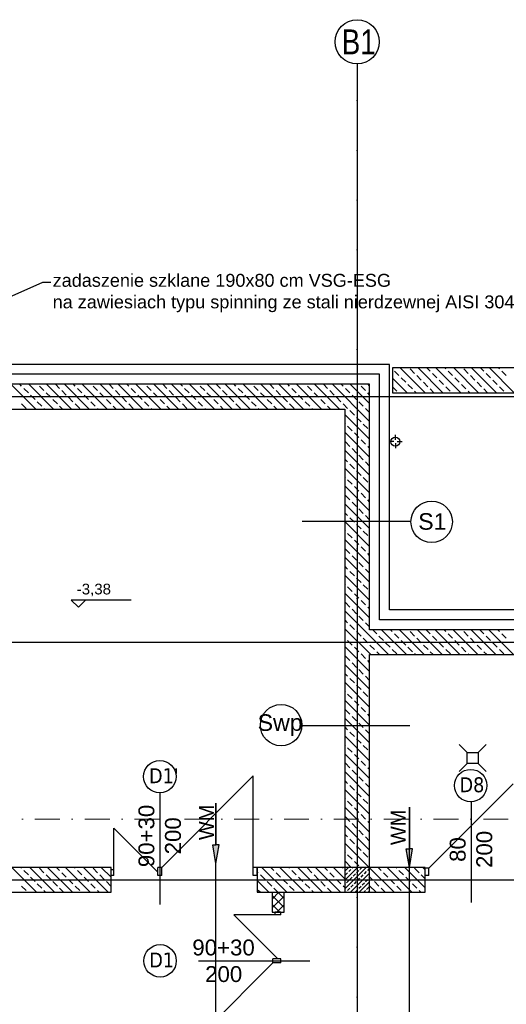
# Model space of a CAD drawing. Header units: millimetres. Extents: x -7023 to 53801, y 9849 to 33561.
# Tile 204 of 256: x 6790 to 7279, y 24453 to 25443. Entities that reach past the tile are written whole.
import ezdxf

# ---------------------------------------------------------------- set-up
doc = ezdxf.new("R2010")
doc.units = ezdxf.units.MM
doc.linetypes.add('DASHDOTX2', pattern=[2, 1, -0.5, 0, -0.5])
doc.layers.add('.IE_podklad', color=252, linetype='Continuous')
doc.layers.add('PROJEKT osie', color=251, linetype='DASHDOTX2', lineweight=9)
doc.styles.add('Arial', font='arial.ttf', dxfattribs={"height": 125})
doc.styles.add('MtX_Arial_1', font='txt')
doc.styles.add('Opisowy', font='arial.ttf')
doc.styles.get("Standard").update_dxf_attribs({"font": 'arial.ttf'})
doc.linetypes.add('ZIGZAG', pattern='A,0.00254,-5.08,[131,ltypeshp.shx,S=5.08,R=0,X=-5.08,Y=0],-10.16,[131,ltypeshp.shx,S=5.08,R=180,X=5.08,Y=0],-5.08', length=20.32254)

# ---------------------------------------------------------------- blocks, each defined once
blk = doc.blocks.new('OSIE DOMKU')
at = {"layer": 'PROJEKT osie', "ltscale": 25}
for p, q in [((-32119.52, 6226.99), (-32119.52, 4134.85)), ((-33194.97, 5891.65), (-29895.99, 5891.65)), ((-33194.97, 5466.65), (-29895.99, 5466.65)), ((-33194.97, 5405.65), (-30212.41, 5405.65))]:
    blk.add_line(p, q, dxfattribs=at)
at = {"layer": 'PROJEKT osie', "linetype": 'Continuous'}
blk.add_circle((-32119.52, 6248.58), 22.24, dxfattribs=at)
at = {"layer": 'PROJEKT osie', "insert": (-32135.01, 6261.05), "char_height": 25, "width": 492.1163, "attachment_point": 1}
blk.add_mtext('{\\W0.8;B1}', dxfattribs=at)

msp = doc.modelspace()

# ---------------------------------------------------------------- hatches: boundary and pattern name
at = {"layer": '.IE_podklad'}
h = msp.add_hatch(color=256, dxfattribs=at)
h.dxf.hatch_style = 1
h.paths.add_polyline_path([(6987.59, 24612.98), (6984.32, 24612.98), (6987.59, 24594.42), (6990.85, 24612.98)])
h = msp.add_hatch(color=256, dxfattribs=at)
h.dxf.hatch_style = 1
h.paths.add_polyline_path([(7182.03, 24608.94), (7178.77, 24608.94), (7182.03, 24590.38), (7185.3, 24608.94)])

# ---------------------------------------------------------------- linework, layer by layer
at = {"layer": '.IE_podklad', "ltscale": 25}
for p, q in [((7129.56, 25399.22), (7129.56, 23307.08)), ((6054.1, 25063.88), (9353.09, 25063.88)), ((6054.1, 24816.88), (9353.09, 24816.88)), ((6054.1, 24577.88), (9036.66, 24577.88))]:
    msp.add_line(p, q, dxfattribs=at)
at = {"layer": '.IE_podklad', "linetype": 'ByBlock', "lineweight": -2}
msp.add_line((6813.37, 25178.98), (6821.37, 25178.98), dxfattribs=at)
at = {"layer": '.IE_podklad'}
for p, q in [((7162.06, 25096.38), (6698.06, 25096.38)), ((7162.06, 24849.38), (7162.06, 25096.38)), ((7165.06, 25092.88), (7165.06, 25067.88)), ((7839.06, 25092.88), (7165.06, 25092.88)), ((7171.57, 25085.08), (7167.08, 25089.57)), ((7197.76, 25067.88), (7172.76, 25092.88)), ((7187.29, 25087.33), (7182.8, 25091.82)), ((7215.72, 25067.88), (7190.72, 25092.88)), ((7203, 25089.57), (7199.7, 25092.88)), ((7209.74, 25082.84), (7205.25, 25087.33)), ((7233.68, 25067.88), (7208.68, 25092.88)), ((7218.72, 25091.82), (7217.66, 25092.88)), ((7225.46, 25085.08), (7220.97, 25089.57)), ((7251.64, 25067.88), (7226.64, 25092.88)), ((7241.17, 25087.33), (7236.68, 25091.82)), ((7269.6, 25067.88), (7244.6, 25092.88)), ((7256.89, 25089.57), (7253.58, 25092.88)), ((7263.62, 25082.84), (7259.13, 25087.33)), ((7287.56, 25067.88), (7262.56, 25092.88)), ((7272.6, 25091.82), (7271.54, 25092.88)), ((7279.34, 25085.08), (7274.85, 25089.57)), ((7142.06, 25076.38), (6698.06, 25076.38)), ((6806.33, 25051.38), (6781.33, 25076.38)), ((6792.18, 25074.5), (6790.31, 25076.38)), ((6824.29, 25051.38), (6799.29, 25076.38)), ((6842.25, 25051.38), (6817.25, 25076.38)), ((6830.35, 25072.26), (6826.23, 25076.38)), ((6860.21, 25051.38), (6835.21, 25076.38)), ((6846.06, 25074.5), (6844.19, 25076.38)), ((6878.17, 25051.38), (6853.17, 25076.38)), ((6896.13, 25051.38), (6871.13, 25076.38)), ((6884.23, 25072.26), (6880.11, 25076.38)), ((6914.09, 25051.38), (6889.09, 25076.38)), ((6899.94, 25074.5), (6898.07, 25076.38)), ((6932.05, 25051.38), (6907.05, 25076.38)), ((6950.01, 25051.38), (6925.01, 25076.38)), ((6938.11, 25072.26), (6933.99, 25076.38)), ((6967.97, 25051.38), (6942.97, 25076.38)), ((6953.83, 25074.5), (6951.95, 25076.38)), ((6985.93, 25051.38), (6960.93, 25076.38)), ((7003.89, 25051.38), (6978.89, 25076.38)), ((6991.99, 25072.26), (6987.87, 25076.38)), ((7021.85, 25051.38), (6996.85, 25076.38)), ((7007.71, 25074.5), (7005.83, 25076.38)), ((7039.81, 25051.38), (7014.81, 25076.38)), ((7057.77, 25051.38), (7032.77, 25076.38)), ((7045.87, 25072.26), (7041.75, 25076.38)), ((7075.73, 25051.38), (7050.73, 25076.38)), ((7061.59, 25074.5), (7059.71, 25076.38)), ((7093.69, 25051.38), (7068.69, 25076.38)), ((7111.65, 25051.38), (7086.65, 25076.38)), ((7099.76, 25072.26), (7095.64, 25076.38)), ((7142.06, 25038.94), (7104.62, 25076.38)), ((7115.47, 25074.5), (7113.6, 25076.38)), ((7142.06, 25056.9), (7122.58, 25076.38)), ((7142.06, 25074.86), (7140.54, 25076.38)), ((7142.06, 24829.38), (7142.06, 25076.38)), ((7179.8, 25067.88), (7165.06, 25082.62)), ((7178.31, 25078.35), (7173.82, 25082.84)), ((7185.04, 25071.61), (7180.55, 25076.1)), ((7194.02, 25080.59), (7189.53, 25085.08)), ((7200.76, 25073.86), (7196.27, 25078.35)), ((7216.48, 25076.1), (7211.99, 25080.59)), ((7232.19, 25078.35), (7227.7, 25082.84)), ((7238.93, 25071.61), (7234.44, 25076.1)), ((7247.91, 25080.59), (7243.42, 25085.08)), ((7254.64, 25073.86), (7250.15, 25078.35)), ((7270.36, 25076.1), (7265.87, 25080.59)), ((6798.92, 25067.77), (6794.43, 25072.26)), ((6814.63, 25070.01), (6810.14, 25074.5)), ((6821.37, 25063.28), (6816.88, 25067.77)), ((6837.08, 25065.52), (6832.59, 25070.01)), ((6852.8, 25067.77), (6848.31, 25072.26)), ((6868.51, 25070.01), (6864.02, 25074.5)), ((6875.25, 25063.28), (6870.76, 25067.77)), ((6890.96, 25065.52), (6886.47, 25070.01)), ((6906.68, 25067.77), (6902.19, 25072.26)), ((6922.4, 25070.01), (6917.91, 25074.5)), ((6929.13, 25063.28), (6924.64, 25067.77)), ((6944.85, 25065.52), (6940.36, 25070.01)), ((6960.56, 25067.77), (6956.07, 25072.26)), ((6976.28, 25070.01), (6971.79, 25074.5)), ((6983.01, 25063.28), (6978.52, 25067.77)), ((6998.73, 25065.52), (6994.24, 25070.01)), ((7014.44, 25067.77), (7009.95, 25072.26)), ((7030.16, 25070.01), (7025.67, 25074.5)), ((7036.89, 25063.28), (7032.4, 25067.77)), ((7052.61, 25065.52), (7048.12, 25070.01)), ((7068.32, 25067.77), (7063.83, 25072.26)), ((7084.04, 25070.01), (7079.55, 25074.5)), ((7090.78, 25063.28), (7086.29, 25067.77)), ((7106.49, 25065.52), (7102, 25070.01)), ((7122.21, 25067.77), (7117.72, 25072.26)), ((7137.92, 25070.01), (7133.43, 25074.5)), ((7142.06, 25065.88), (7140.17, 25067.77)), ((7169.33, 25069.37), (7165.06, 25073.64)), ((7165.06, 25067.88), (7849.41, 25067.88)), ((7188.78, 25067.88), (7187.29, 25069.37)), ((7206.74, 25067.88), (7203, 25071.61)), ((7223.21, 25069.37), (7218.72, 25073.86)), ((7242.66, 25067.88), (7241.17, 25069.37)), ((7260.62, 25067.88), (7256.89, 25071.61)), ((7277.09, 25069.37), (7272.6, 25073.86)), ((6796.67, 25052.05), (6792.18, 25056.54)), ((6805.65, 25061.03), (6801.16, 25065.52)), ((6812.39, 25054.3), (6807.9, 25058.79)), ((6828.1, 25056.54), (6823.61, 25061.03)), ((6843.82, 25058.79), (6839.33, 25063.28)), ((6850.55, 25052.05), (6846.06, 25056.54)), ((6859.53, 25061.03), (6855.04, 25065.52)), ((6866.27, 25054.3), (6861.78, 25058.79)), ((6881.98, 25056.54), (6877.49, 25061.03)), ((6897.7, 25058.79), (6893.21, 25063.28)), ((6904.44, 25052.05), (6899.94, 25056.54)), ((6913.42, 25061.03), (6908.93, 25065.52)), ((6920.15, 25054.3), (6915.66, 25058.79)), ((6935.87, 25056.54), (6931.38, 25061.03)), ((6951.58, 25058.79), (6947.09, 25063.28)), ((6958.32, 25052.05), (6953.83, 25056.54)), ((6967.3, 25061.03), (6962.81, 25065.52)), ((6974.03, 25054.3), (6969.54, 25058.79)), ((6989.75, 25056.54), (6985.26, 25061.03)), ((7005.46, 25058.79), (7000.97, 25063.28)), ((7012.2, 25052.05), (7007.71, 25056.54)), ((7021.18, 25061.03), (7016.69, 25065.52)), ((7027.91, 25054.3), (7023.42, 25058.79)), ((7043.63, 25056.54), (7039.14, 25061.03)), ((7059.34, 25058.79), (7054.85, 25063.28)), ((7066.08, 25052.05), (7061.59, 25056.54)), ((7075.06, 25061.03), (7070.57, 25065.52)), ((7081.8, 25054.3), (7077.31, 25058.79)), ((7097.51, 25056.54), (7093.02, 25061.03)), ((7113.23, 25058.79), (7108.74, 25063.28)), ((7119.96, 25052.05), (7115.47, 25056.54)), ((7128.94, 25061.03), (7124.45, 25065.52)), ((7135.68, 25054.3), (7131.19, 25058.79)), ((6698.06, 25051.38), (7117.06, 25051.38)), ((6815.31, 25051.38), (6814.63, 25052.05)), ((6833.27, 25051.38), (6830.35, 25054.3)), ((6869.19, 25051.38), (6868.51, 25052.05)), ((6887.15, 25051.38), (6884.23, 25054.3)), ((6923.07, 25051.38), (6922.4, 25052.05)), ((6941.03, 25051.38), (6938.11, 25054.3)), ((6976.95, 25051.38), (6976.28, 25052.05)), ((6994.91, 25051.38), (6991.99, 25054.3)), ((7030.83, 25051.38), (7030.16, 25052.05)), ((7048.79, 25051.38), (7045.87, 25054.3)), ((7084.71, 25051.38), (7084.04, 25052.05)), ((7102.67, 25051.38), (7099.76, 25054.3)), ((7117.06, 25051.38), (7117.06, 24590.38)), ((7126.7, 25045.32), (7122.21, 25049.81)), ((7142.06, 25047.92), (7137.92, 25052.05)), ((7142.06, 25020.98), (7117.06, 25045.98)), ((7117.72, 25036.34), (7117.06, 25037)), ((7133.43, 25038.58), (7128.94, 25043.07)), ((7140.17, 25031.85), (7135.68, 25036.34)), ((7142.06, 25003.01), (7117.06, 25028.01)), ((7124.45, 25029.6), (7119.96, 25034.09)), ((7131.19, 25022.86), (7126.7, 25027.36)), ((7122.21, 25013.88), (7117.72, 25018.37)), ((7137.92, 25016.13), (7133.43, 25020.62)), ((7142.06, 24985.05), (7117.06, 25010.05)), ((7128.94, 25007.15), (7124.45, 25011.64)), ((7142.06, 25012), (7140.17, 25013.88)), ((7119.96, 24998.17), (7117.06, 25001.07)), ((7135.68, 25000.41), (7131.19, 25004.9)), ((7142.06, 24994.03), (7137.92, 24998.17)), ((7142.06, 24967.09), (7117.06, 24992.09)), ((7126.7, 24991.43), (7122.21, 24995.92)), ((7133.43, 24984.7), (7128.94, 24989.19)), ((7117.72, 24982.45), (7117.06, 24983.11)), ((7124.45, 24975.72), (7119.96, 24980.21)), ((7140.17, 24977.96), (7135.68, 24982.45)), ((7142.06, 24949.13), (7117.06, 24974.13)), ((7131.19, 24968.98), (7126.7, 24973.47)), ((7122.21, 24960), (7117.72, 24964.49)), ((7128.94, 24953.27), (7124.45, 24957.76)), ((7137.92, 24962.25), (7133.43, 24966.74)), ((7142.06, 24958.11), (7140.17, 24960)), ((7142.06, 24931.17), (7117.06, 24956.17)), ((7119.96, 24944.29), (7117.06, 24947.19)), ((7135.68, 24946.53), (7131.19, 24951.02)), ((7074.31, 24938.5), (7183.31, 24938.5)), ((7142.06, 24913.21), (7117.06, 24938.21)), ((7126.7, 24937.55), (7122.21, 24942.04)), ((7142.06, 24940.15), (7137.92, 24944.29)), ((7117.72, 24928.57), (7117.06, 24929.23)), ((7133.43, 24930.82), (7128.94, 24935.31)), ((7140.17, 24924.08), (7135.68, 24928.57)), ((7142.06, 24895.25), (7117.06, 24920.25)), ((7124.45, 24921.84), (7119.96, 24926.33)), ((7131.19, 24915.1), (7126.7, 24919.59)), ((7122.21, 24906.12), (7117.72, 24910.61)), ((7137.92, 24908.37), (7133.43, 24912.86)), ((7142.06, 24877.29), (7117.06, 24902.29)), ((7128.94, 24899.39), (7124.45, 24903.88)), ((7142.06, 24904.23), (7140.17, 24906.12)), ((7119.96, 24890.41), (7117.06, 24893.31)), ((7126.7, 24883.67), (7122.21, 24888.16)), ((7135.68, 24892.65), (7131.19, 24897.14)), ((7142.06, 24886.27), (7137.92, 24890.41)), ((7142.06, 24859.33), (7117.06, 24884.33)), ((7133.43, 24876.94), (7128.94, 24881.43)), ((7117.72, 24874.69), (7117.06, 24875.35)), ((7124.45, 24867.96), (7119.96, 24872.45)), ((7140.17, 24870.2), (7135.68, 24874.69)), ((6902.34, 24859.21), (6842.12, 24859.21)), ((6842.12, 24859.21), (6849.21, 24852.12)), ((6849.21, 24852.12), (6856.3, 24859.21)), ((7142.06, 24841.37), (7117.06, 24866.37)), ((7131.19, 24861.22), (7126.7, 24865.71)), ((7137.92, 24854.49), (7133.43, 24858.98)), ((7161.09, 24804.38), (7117.06, 24848.41)), ((7122.21, 24852.24), (7117.72, 24856.73)), ((7128.94, 24845.5), (7124.45, 24849.99)), ((7142.06, 24850.35), (7140.17, 24852.24)), ((7594.56, 24849.38), (7162.06, 24849.38)), ((7119.96, 24836.52), (7117.06, 24839.43)), ((7135.68, 24838.77), (7131.19, 24843.26)), ((7143.13, 24804.38), (7117.06, 24830.45)), ((7126.7, 24829.79), (7122.21, 24834.28)), ((7142.06, 24832.39), (7137.92, 24836.52)), ((7349.56, 24829.38), (7142.06, 24829.38)), ((7149.15, 24825.3), (7144.85, 24829.6)), ((7179.05, 24804.38), (7153.83, 24829.6)), ((7164.86, 24827.54), (7162.81, 24829.59)), ((7197.01, 24804.38), (7171.8, 24829.59)), ((7214.97, 24804.38), (7189.77, 24829.58)), ((7203.03, 24825.3), (7198.75, 24829.57)), ((7232.93, 24804.38), (7207.74, 24829.57)), ((7218.74, 24827.54), (7216.72, 24829.56)), ((7250.89, 24804.38), (7225.71, 24829.56)), ((7268.85, 24804.38), (7243.68, 24829.55)), ((7256.91, 24825.3), (7252.66, 24829.54)), ((7286.81, 24804.38), (7261.65, 24829.54)), ((7272.63, 24827.54), (7270.63, 24829.54)), ((7117.72, 24820.81), (7117.06, 24821.47)), ((7124.45, 24814.07), (7119.96, 24818.56)), ((7133.43, 24823.05), (7128.94, 24827.54)), ((7140.17, 24816.32), (7135.68, 24820.81)), ((7155.88, 24818.56), (7151.39, 24823.05)), ((7171.6, 24820.81), (7167.11, 24825.3)), ((7178.33, 24814.07), (7173.84, 24818.56)), ((7187.31, 24823.05), (7182.82, 24827.54)), ((7194.05, 24816.32), (7189.56, 24820.81)), ((7209.76, 24818.56), (7205.27, 24823.05)), ((7225.48, 24820.81), (7220.99, 24825.3)), ((7232.21, 24814.07), (7227.72, 24818.56)), ((7241.19, 24823.05), (7236.7, 24827.54)), ((7247.93, 24816.32), (7243.44, 24820.81)), ((7263.65, 24818.56), (7259.16, 24823.05)), ((7279.36, 24820.81), (7274.87, 24825.3)), ((7142.06, 24787.49), (7117.06, 24812.49)), ((7131.19, 24807.34), (7126.7, 24811.83)), ((7146.9, 24809.58), (7142.41, 24814.07)), ((7162.62, 24811.83), (7158.13, 24816.32)), ((7169.35, 24805.09), (7164.86, 24809.58)), ((7185.07, 24807.34), (7180.58, 24811.83)), ((7200.78, 24809.58), (7196.29, 24814.07)), ((7216.5, 24811.83), (7212.01, 24816.32)), ((7223.23, 24805.09), (7218.74, 24809.58)), ((7238.95, 24807.34), (7234.46, 24811.83)), ((7254.67, 24809.58), (7250.17, 24814.07)), ((7270.38, 24811.83), (7265.89, 24816.32)), ((7277.12, 24805.09), (7272.63, 24809.58)), ((7122.21, 24798.36), (7117.72, 24802.85)), ((7137.92, 24800.6), (7133.43, 24805.09)), ((7142.06, 24590.38), (7142.06, 24804.38)), ((7142.06, 24804.38), (7349.56, 24804.38)), ((7152.11, 24804.38), (7149.15, 24807.34)), ((7188.03, 24804.38), (7187.31, 24805.09)), ((7205.99, 24804.38), (7203.03, 24807.34)), ((7241.91, 24804.38), (7241.19, 24805.09)), ((7259.87, 24804.38), (7256.91, 24807.34)), ((7142.06, 24769.53), (7117.06, 24794.53)), ((7128.94, 24791.62), (7124.45, 24796.11)), ((7135.68, 24784.89), (7131.19, 24789.38)), ((7142.06, 24796.47), (7140.17, 24798.36)), ((7119.96, 24782.64), (7117.06, 24785.55)), ((7126.7, 24775.91), (7122.21, 24780.4)), ((7142.06, 24778.51), (7137.92, 24782.64)), ((7142.06, 24751.57), (7117.06, 24776.57)), ((7133.43, 24769.17), (7128.94, 24773.66)), ((7117.72, 24766.93), (7117.06, 24767.59)), ((7124.45, 24760.19), (7119.96, 24764.68)), ((7140.17, 24762.44), (7135.68, 24766.93)), ((7142.06, 24733.61), (7117.06, 24758.61)), ((7131.19, 24753.46), (7126.7, 24757.95)), ((7137.92, 24746.72), (7133.43, 24751.21)), ((7142.06, 24715.65), (7117.06, 24740.65)), ((7122.21, 24744.48), (7117.72, 24748.97)), ((7128.94, 24737.74), (7124.45, 24742.23)), ((7142.06, 24742.59), (7140.17, 24744.48)), ((7073.34, 24733.05), (7182.33, 24733.05)), ((7119.96, 24728.76), (7117.06, 24731.67)), ((7135.68, 24731.01), (7131.19, 24735.5)), ((7142.06, 24697.69), (7117.06, 24722.69)), ((7126.7, 24722.03), (7122.21, 24726.52)), ((7133.43, 24715.29), (7128.94, 24719.78)), ((7142.06, 24724.63), (7137.92, 24728.76)), ((7117.72, 24713.05), (7117.06, 24713.71)), ((7124.45, 24706.31), (7119.96, 24710.8)), ((7140.17, 24708.56), (7135.68, 24713.05)), ((7142.06, 24679.73), (7117.06, 24704.73)), ((7131.19, 24699.58), (7126.7, 24704.07)), ((7122.21, 24690.6), (7117.72, 24695.09)), ((7137.92, 24692.84), (7133.43, 24697.33)), ((7142.06, 24688.71), (7140.17, 24690.6)), ((6933.06, 24590.38), (7025.06, 24682.38)), ((7025.06, 24590.38), (7025.06, 24682.38)), ((7142.06, 24661.77), (7117.06, 24686.77)), ((7128.94, 24683.86), (7124.45, 24688.35)), ((7135.68, 24677.13), (7131.19, 24681.62)), ((7119.96, 24674.88), (7117.06, 24677.78)), ((7126.7, 24668.14), (7122.21, 24672.63)), ((7142.06, 24670.75), (7137.92, 24674.88)), ((7201.66, 24589.59), (7286.45, 24674.38)), ((6931.06, 24665.4), (6931.06, 24553.22)), ((7142.06, 24643.8), (7117.06, 24668.8)), ((7133.43, 24661.41), (7128.94, 24665.9)), ((7117.72, 24659.16), (7117.06, 24659.82)), ((7142.06, 24625.84), (7117.06, 24650.84)), ((7124.45, 24652.43), (7119.96, 24656.92)), ((7131.19, 24645.69), (7126.7, 24650.18)), ((7140.17, 24654.67), (7135.68, 24659.16)), ((7244.06, 24656.36), (7244.06, 24555.18)), ((7122.21, 24636.71), (7117.72, 24641.2)), ((7137.92, 24638.96), (7133.43, 24643.45)), ((7142.06, 24607.88), (7117.06, 24632.88)), ((7128.94, 24629.98), (7124.45, 24634.47)), ((7142.06, 24634.82), (7140.17, 24636.71)), ((6884.9, 24585.61), (6884.9, 24629.76)), ((6929.06, 24585.61), (6884.9, 24629.76)), ((7119.96, 24621), (7117.06, 24623.9)), ((7135.68, 24623.24), (7131.19, 24627.73)), ((7142.06, 24616.86), (7137.92, 24621)), ((7141.6, 24590.38), (7117.06, 24614.92)), ((7126.7, 24614.26), (7122.21, 24618.75)), ((7133.43, 24607.53), (7128.94, 24612.02)), ((7117.56, 24610.38), (7117.06, 24610.38)), ((7117.72, 24605.28), (7117.06, 24605.94)), ((7124.45, 24598.55), (7119.96, 24603.04)), ((7140.17, 24600.79), (7135.68, 24605.28)), ((7123.64, 24590.38), (7117.06, 24596.96)), ((7131.19, 24591.81), (7126.7, 24596.3)), ((6882.06, 24590.38), (6396.06, 24590.38)), ((6807.29, 24565.48), (6782.39, 24590.38)), ((6792.18, 24589.57), (6791.37, 24590.38)), ((6798.92, 24582.83), (6794.43, 24587.32)), ((6825.24, 24565.48), (6800.35, 24590.38)), ((6814.63, 24585.08), (6810.14, 24589.57)), ((6821.37, 24578.34), (6816.88, 24582.83)), ((6843.2, 24565.49), (6818.31, 24590.38)), ((6830.35, 24587.32), (6827.29, 24590.38)), ((6837.08, 24580.59), (6832.59, 24585.08)), ((6861.16, 24565.49), (6836.27, 24590.38)), ((6846.06, 24589.57), (6845.25, 24590.38)), ((6852.8, 24582.83), (6848.31, 24587.32)), ((6879.11, 24565.5), (6854.23, 24590.38)), ((6868.51, 24585.08), (6864.02, 24589.57)), ((6875.25, 24578.34), (6870.76, 24582.83)), ((6882.06, 24580.52), (6872.19, 24590.38)), ((6882.06, 24589.5), (6881.18, 24590.38)), ((6882.06, 24565.38), (6882.06, 24590.38)), ((6884.9, 24588.07), (6882.06, 24588.07)), ((6882.06, 24582.38), (6882.06, 24588.07)), ((6884.9, 24582.38), (6882.06, 24582.38)), ((6884.9, 24582.38), (6884.9, 24588.07)), ((6933.06, 24590.38), (6929.06, 24590.38)), ((6929.06, 24582.38), (6929.06, 24590.38)), ((6933.06, 24582.38), (6929.06, 24582.38)), ((6933.06, 24582.38), (6933.06, 24590.38)), ((7029.06, 24590.38), (7025.06, 24590.38)), ((7025.06, 24582.38), (7025.06, 24590.38)), ((7029.06, 24582.38), (7025.06, 24582.38)), ((7069.56, 24590.38), (7029.06, 24590.38)), ((7029.06, 24590.38), (7029.06, 24565.38)), ((7029.06, 24582.38), (7029.06, 24590.38)), ((7030.16, 24585.08), (7029.06, 24586.18)), ((7036.89, 24578.34), (7032.4, 24582.83)), ((7058.84, 24565.38), (7033.84, 24590.38)), ((7045.87, 24587.32), (7042.82, 24590.38)), ((7052.61, 24580.59), (7048.12, 24585.08)), ((7076.8, 24565.38), (7051.8, 24590.38)), ((7061.59, 24589.57), (7060.78, 24590.38)), ((7068.32, 24582.83), (7063.83, 24587.32)), ((7117.06, 24590.38), (7069.56, 24590.38)), ((7094.76, 24565.38), (7069.76, 24590.38)), ((7084.04, 24585.08), (7079.55, 24589.57)), ((7090.78, 24578.34), (7086.29, 24582.83)), ((7112.72, 24565.38), (7087.72, 24590.38)), ((7099.76, 24587.32), (7096.7, 24590.38)), ((7106.49, 24580.59), (7102, 24585.08)), ((7117.06, 24579), (7105.68, 24590.38)), ((7115.47, 24589.57), (7114.66, 24590.38)), ((7117.06, 24586.66), (7120.77, 24590.38)), ((7117.06, 24577.68), (7129.75, 24590.38)), ((7117.06, 24568.7), (7138.73, 24590.38)), ((7142.06, 24590.38), (7117.06, 24590.38)), ((7117.06, 24590.38), (7117.06, 24565.38)), ((7117.72, 24582.83), (7119.96, 24585.08)), ((7121.08, 24586.2), (7123.33, 24588.44)), ((7122.71, 24565.38), (7142.06, 24584.72)), ((7124.45, 24589.57), (7125.26, 24590.38)), ((7125.57, 24581.71), (7127.82, 24583.95)), ((7128.94, 24585.08), (7131.19, 24587.32)), ((7132.31, 24588.44), (7134.24, 24590.38)), ((7133.43, 24580.59), (7135.68, 24582.83)), ((7136.8, 24583.95), (7139.04, 24586.2)), ((7140.17, 24587.32), (7142.06, 24589.21)), ((7198.06, 24590.38), (7142.06, 24590.38)), ((7142.06, 24565.38), (7142.06, 24590.38)), ((7166.6, 24565.38), (7142.06, 24589.92)), ((7144.66, 24578.34), (7142.06, 24580.94)), ((7153.64, 24587.32), (7150.58, 24590.38)), ((7160.37, 24580.59), (7155.88, 24585.08)), ((7184.56, 24565.38), (7159.56, 24590.38)), ((7169.35, 24589.57), (7168.54, 24590.38)), ((7176.09, 24582.83), (7171.6, 24587.32)), ((7198.06, 24569.84), (7177.52, 24590.38)), ((7191.8, 24585.08), (7187.31, 24589.57)), ((7198.06, 24578.82), (7194.05, 24582.83)), ((7198.06, 24587.8), (7195.48, 24590.38)), ((7198.06, 24565.38), (7198.06, 24590.38)), ((7201.66, 24589.59), (7198.06, 24589.59)), ((7198.06, 24582.38), (7198.06, 24589.59)), ((7201.66, 24582.38), (7198.06, 24582.38)), ((7201.66, 24582.38), (7201.66, 24589.59)), ((6796.67, 24567.12), (6792.18, 24571.61)), ((6805.65, 24576.1), (6801.16, 24580.59)), ((6812.39, 24569.36), (6807.9, 24573.85)), ((6828.1, 24571.61), (6823.61, 24576.1)), ((6843.82, 24573.85), (6839.33, 24578.34)), ((6850.55, 24567.12), (6846.06, 24571.61)), ((6859.53, 24576.1), (6855.04, 24580.59)), ((6866.27, 24569.36), (6861.78, 24573.85)), ((6881.98, 24571.61), (6877.49, 24576.1)), ((7040.88, 24565.38), (7029.06, 24577.2)), ((7043.63, 24571.61), (7039.14, 24576.1)), ((7059.34, 24573.85), (7054.85, 24578.34)), ((7066.08, 24567.12), (7061.59, 24571.61)), ((7075.06, 24576.1), (7070.57, 24580.59)), ((7081.8, 24569.36), (7077.31, 24573.85)), ((7097.51, 24571.61), (7093.02, 24576.1)), ((7113.23, 24573.85), (7108.74, 24578.34)), ((7117.06, 24570.02), (7115.47, 24571.61)), ((7117.06, 24573.19), (7117.72, 24573.85)), ((7118.84, 24574.97), (7121.08, 24577.22)), ((7122.21, 24578.34), (7124.45, 24580.59)), ((7123.33, 24570.48), (7125.57, 24572.73)), ((7126.7, 24573.85), (7128.94, 24576.1)), ((7130.06, 24577.22), (7132.31, 24579.46)), ((7131.19, 24569.36), (7133.43, 24571.61)), ((7131.69, 24565.38), (7142.06, 24575.74)), ((7134.55, 24572.73), (7136.8, 24574.97)), ((7137.92, 24576.1), (7140.17, 24578.34)), ((7141.29, 24579.46), (7142.06, 24580.23)), ((7148.64, 24565.38), (7142.06, 24571.96)), ((7151.39, 24571.61), (7146.9, 24576.1)), ((7167.11, 24573.85), (7162.62, 24578.34)), ((7173.84, 24567.12), (7169.35, 24571.61)), ((7182.82, 24576.1), (7178.33, 24580.59)), ((7189.56, 24569.36), (7185.07, 24573.85)), ((6396.06, 24565.38), (6882.06, 24565.38)), ((6816.27, 24565.48), (6814.63, 24567.12)), ((6834.22, 24565.49), (6830.35, 24569.36)), ((6870.13, 24565.5), (6868.51, 24567.12)), ((7029.06, 24565.38), (7058.56, 24565.38)), ((7031.9, 24565.38), (7030.16, 24567.12)), ((7044.06, 24565.38), (7044.06, 24545.38)), ((7044.06, 24558.56), (7050.87, 24565.38)), ((7056.06, 24550.2), (7044.06, 24562.2)), ((7044.06, 24549.58), (7056.06, 24561.58)), ((7049.86, 24565.38), (7045.87, 24569.36)), ((7056.06, 24559.18), (7049.86, 24565.38)), ((7056.06, 24545.38), (7056.06, 24565.38)), ((7058.56, 24565.38), (7116.56, 24565.38)), ((7085.78, 24565.38), (7084.04, 24567.12)), ((7103.74, 24565.38), (7099.76, 24569.36)), ((7116.56, 24565.38), (7198.06, 24565.38)), ((7117.06, 24565.38), (7142.06, 24565.38)), ((7118.22, 24565.38), (7118.84, 24565.99)), ((7119.96, 24567.12), (7122.21, 24569.36)), ((7127.82, 24565.99), (7130.06, 24568.24)), ((7136.18, 24565.38), (7137.92, 24567.12)), ((7139.04, 24568.24), (7141.29, 24570.48)), ((7140.67, 24565.38), (7142.06, 24566.76)), ((7157.62, 24565.38), (7153.64, 24569.36)), ((7193.54, 24565.38), (7191.8, 24567.12)), ((7051.9, 24545.38), (7044.06, 24553.22)), ((7048.83, 24545.38), (7056.06, 24552.6)), ((7049.67, 24542.53), (7005.52, 24542.53)), ((7049.67, 24498.38), (7005.52, 24542.53)), ((7044.06, 24545.38), (7056.06, 24545.38)), ((7047.21, 24542.53), (7047.21, 24545.38)), ((7052.9, 24545.38), (7047.21, 24545.38)), ((7052.9, 24542.53), (7047.21, 24542.53)), ((7052.9, 24542.53), (7052.9, 24545.38)), ((7044.9, 24494.38), (6952.9, 24402.38)), ((6969.88, 24496.38), (7082.06, 24496.38)), ((7044.9, 24494.38), (7044.9, 24498.38)), ((7052.9, 24498.38), (7044.9, 24498.38)), ((7052.9, 24494.38), (7044.9, 24494.38)), ((7052.9, 24494.38), (7052.9, 24498.38))]:
    msp.add_line(p, q, dxfattribs=at)
at = {"layer": '.IE_podklad', "linetype": 'ZIGZAG'}
for p, q in [((7152.06, 25086.38), (6698.06, 25086.38)), ((7152.06, 24839.38), (7152.06, 25086.38)), ((7584.56, 24839.38), (7152.06, 24839.38))]:
    msp.add_line(p, q, dxfattribs=at)
at = {"layer": '.IE_podklad', "linetype": 'Continuous'}
for p, q in [((7166.28, 25018.65), (7161.24, 25018.65)), ((7167.96, 25020.33), (7167.96, 25025.37)), ((7167.96, 25016.97), (7167.96, 25011.93)), ((7169.64, 25018.65), (7174.68, 25018.65))]:
    msp.add_line(p, q, dxfattribs=at)
at = {"layer": '.IE_podklad', "linetype": 'DASHDOTX2', "ltscale": 10}
msp.add_line((7129.56, 24816.88), (7634.99, 24816.88), dxfattribs=at)
at = {"layer": '.IE_podklad', "lineweight": 30}
for p, q in [((7181.99, 24362.99), (7182.03, 24610.29)), ((6987.56, 24362.99), (6987.59, 24594.48))]:
    msp.add_line(p, q, dxfattribs=at)
at = {"layer": '.IE_podklad', "linetype": 'ByBlock', "lineweight": -2}
msp.add_lwpolyline([(6733.52, 25143.66), (6813.37, 25178.98)], dxfattribs=at)
at = {"layer": '.IE_podklad'}
for points in [[(7231.99, 24713.98), (7239.99, 24705.98)], [(7259.19, 24713.98), (7251.19, 24705.98)], [(7231.99, 24686.78), (7239.99, 24694.78)], [(7259.19, 24686.78), (7251.19, 24694.78)], [(6987.59, 24594.42), (6984.32, 24612.98), (6987.59, 24612.98), (6987.59, 24654.87)], [(6987.59, 24654.87), (6987.59, 24612.98)], [(6987.59, 24654.87), (6987.59, 24612.98)], [(6987.59, 24594.42), (6990.85, 24612.98), (6987.59, 24612.98), (6987.59, 24654.87)], [(7182.03, 24590.38), (7178.77, 24608.94), (7182.03, 24608.94), (7182.04, 24650.83)], [(7182.04, 24650.83), (7182.03, 24608.94)], [(7182.04, 24650.83), (7182.03, 24608.94)], [(7182.03, 24590.38), (7185.3, 24608.94), (7182.03, 24608.94), (7182.04, 24650.83)]]:
    msp.add_lwpolyline(points, dxfattribs=at)
msp.add_lwpolyline([(7239.99, 24694.78), (7239.99, 24705.98), (7251.19, 24705.98), (7251.19, 24694.78)], close=True, dxfattribs=at)
at = {"layer": '.IE_podklad', "linetype": 'Continuous'}
for centre, radius in [((7129.56, 25420.81), 22.24), ((7167.96, 25018.65), 4.5), ((6931.1, 24681.71), 16.31), ((7243.66, 24672.68), 16.31), ((6931.37, 24496.38), 16.31)]:
    msp.add_circle(centre, radius, dxfattribs=at)
at = {"layer": '.IE_podklad'}
for centre in [(7204.44, 24938), (7053.05, 24733.52)]:
    msp.add_circle(centre, 20.85, dxfattribs=at)

# ---------------------------------------------------------------- block references
msp.add_blockref('OSIE DOMKU', (39249.07, 19172.23), dxfattribs=at)

# ---------------------------------------------------------------- texts
at = {"layer": '.IE_podklad', "linetype": 'Continuous', "style": 'Opisowy'}
for s, height, p in [('S1', 16.64, (7190.93, 24930.04)), ('-3,38', 10.8, (6847.61, 24864.95)), ('Swp', 16.64, (7029.49, 24727.73))]:
    msp.add_text(s, height=height, dxfattribs=at).set_placement(p)
at = {"layer": '.IE_podklad', "linetype": 'Continuous'}
for s, height, rotation, style, p in [('90+30', 16, 90, 'Arial', (6925.59, 24590.64)), ('WM', 15, 90, 'MtX_Arial_1', (6985.44, 24617.87)), ('WM', 15, 90, 'MtX_Arial_1', (7178.36, 24612.87)), ('200', 16, 90, 'Arial', (6952.32, 24603.52)), ('200', 16, 90, 'Opisowy', (7265.32, 24589.87)), ('80', 16, 90, 'Opisowy', (7238.59, 24595.96)), ('90+30', 16, 360, 'Arial', (6963.8, 24501.85)), ('200', 16, 360, 'Arial', (6976.68, 24475.11))]:
    msp.add_text(s, height=height, rotation=rotation, dxfattribs=dict(at, style=style)).set_placement(p)
at = {"layer": '.IE_podklad', "attachment_point": 1}
for s, insert, char_height, width in [('{\\W0.8;B1}', (7114.06, 25433.27), 25, 492.1163), ("{\\fTahoma|b0|i0|c238|p34;D1'}", (6920.29, 24690.09), 15, 230.4406), ('{\\fTahoma|b0|i0|c238|p34;D8}', (7232.52, 24681.01), 15, 230.4406), ('{\\fTahoma|b0|i0|c238|p34;D1}', (6920.57, 24504.75), 15, 230.4406)]:
    msp.add_mtext(s, dxfattribs=dict(at, insert=insert, char_height=char_height, width=width))
at = {"layer": '.IE_podklad', "insert": (6823.37, 25187.39), "char_height": 13, "attachment_point": 1}
msp.add_mtext('zadaszenie szklane 190x80 cm VSG-ESG\\Pna zawiesiach typu spinning ze stali nierdzewnej AISI 304', dxfattribs=at)

doc.saveas('drawing.dxf')
